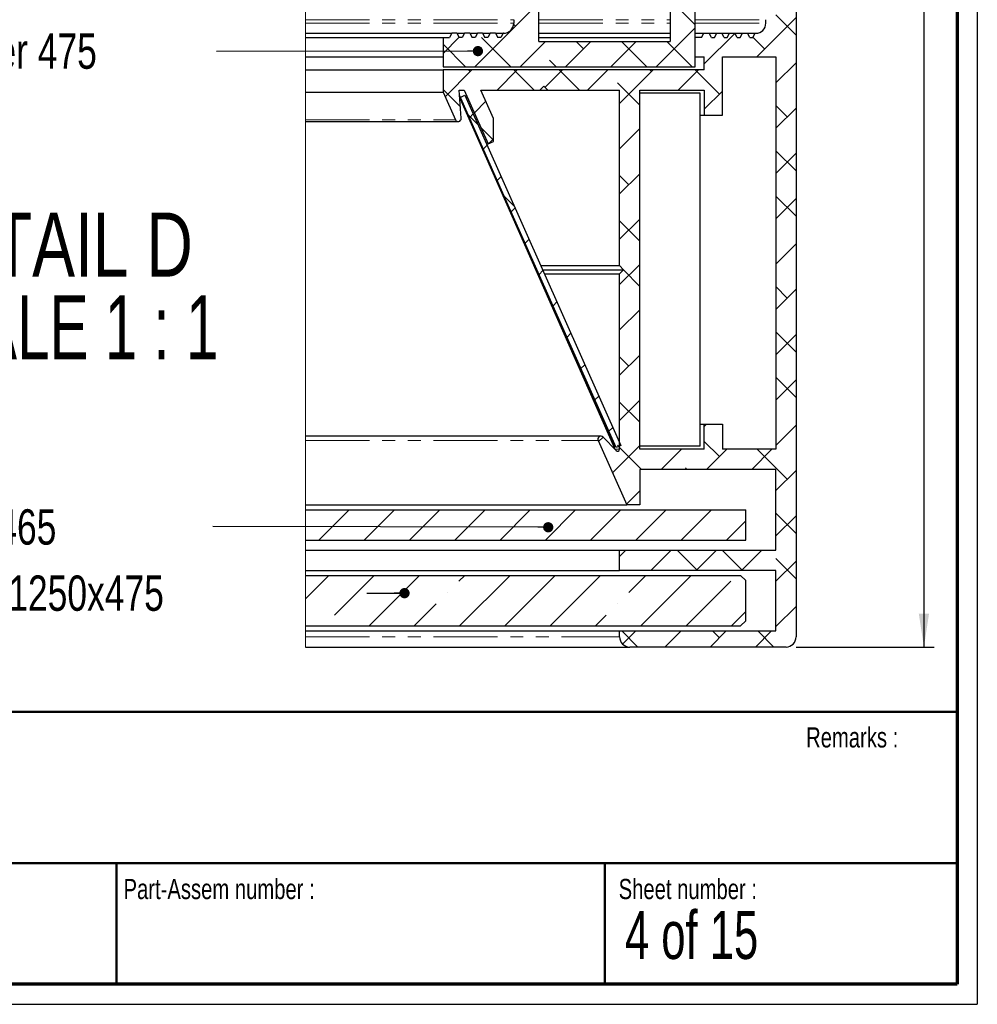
# Paper-space layout 'Section B DZ' of a CAD drawing. Header units: millimetres. Extents: x 7 to 291, y 7 to 204.
# Tile 4 of 6: x 196 to 291, y 7 to 104. Entities that reach past the tile are written whole.
import ezdxf

# ---------------------------------------------------------------- set-up
doc = ezdxf.new("R2010")
doc.units = ezdxf.units.MM
doc.linetypes.add('PHANTOM', pattern=[12.7, 6.35, -1.27, 1.27, -1.27, 1.27, -1.27])
for name, color, linetype in [('LAYER1', 7, 'Continuous'), ('LAYER2', 7, 'Continuous'), ('LOGO', 7, 'Continuous')]:
    doc.layers.add(name, color=color, linetype=linetype)
doc.styles.add('SLDTEXTSTYLE1', font='TXT', dxfattribs={"width": 0.75})
doc.styles.add('SLDTEXTSTYLE3', font='TXT', dxfattribs={"width": 0.678571})
doc.styles.add('SLDTEXTSTYLE9', font='TXT', dxfattribs={"width": 0.681818})
doc.dimstyles.new('SLDDIMSTYLE3', dxfattribs={"dimtxt": 0.18, "dimasz": 1.016, "dimexe": 0, "dimexo": 0.0625, "dimgap": 0, "dimtad": 0, "dimtih": 1, "dimtoh": 1, "dimdec": 0, "dimrnd": 1e-09, "dimzin": 0, "dimdsep": 46, "dimtxsty": 'Standard', "dimblk1": 'DOT', "dimblk2": 'DOT', "dimsah": 1, "dimcen": 0.09, "dimadec": 0, "dimazin": 0, "dimtfac": 1.016, "dimtdec": 0, "dimtofl": 0, "dimtmove": 0, "dimatfit": 3, "dimldrblk": 'DOT', "dimfxl": 1, "dimfrac": 2, "dimtolj": 1, "dimtzin": 0, "dimarcsym": 0})
doc.dimstyles.new('SLDDIMSTYLE4', dxfattribs={"dimtxt": 3.5, "dimasz": 3.302, "dimexe": 0, "dimexo": 0.0625, "dimgap": 0.875, "dimtad": 1, "dimrnd": 1e-09, "dimzin": 12, "dimdsep": 46, "dimtxsty": 'SLDTEXTSTYLE1', "dimsah": 1, "dimcen": 0.09, "dimadec": 0, "dimazin": 3, "dimtfac": 1, "dimtofl": 0, "dimtmove": 0, "dimatfit": 3, "dimfxl": 1, "dimfrac": 2, "dimtolj": 1, "dimtzin": 12, "dimarcsym": 0})

# ---------------------------------------------------------------- blocks, each defined once
blk = doc.blocks.new('SW_HATCH_1')
at = {"color": 0, "linetype": 'Continuous', "lineweight": 18}
for p, q in [((17.725, 58.136), (19.325, 59.736)), ((23.59, 58.136), (21.99, 59.736)), ((22.215, 58.136), (23.815, 59.736)), ((26.706, 58.136), (28.306, 59.736)), ((31.883, 58.824), (30.97, 59.736)), ((31.196, 58.136), (32.796, 59.736)), ((19.099, 58.136), (17.793, 59.443)), ((-11.896, 55.456), (-9.715, 57.636)), ((-10.225, 52.636), (-5.225, 57.636)), ((-1.245, 52.636), (3.755, 57.636)), ((4.942, 54.333), (8.245, 57.636)), ((7.735, 52.636), (12.735, 57.636)), ((16.715, 52.636), (21.715, 57.636)), ((21.78, 53.211), (26.206, 57.636)), ((25.696, 52.636), (30, 56.941)), ((33, 55.451), (35, 57.451)), ((-5.735, 52.636), (-1.793, 56.578)), ((16.167, 56.578), (16.167, 56.578)), ((12.225, 52.636), (15.045, 55.456)), ((-13.018, 54.333), (-13.018, 54.333)), ((3.819, 53.211), (3.819, 53.211)), ((32.176, 50.136), (35, 52.961)), ((34.128, 52.088), (33, 53.216)), ((18.706, 50.136), (20.706, 52.136)), ((22.609, 50.136), (20.609, 52.136)), ((23.196, 50.136), (25.196, 52.136)), ((27.099, 50.136), (25.1, 52.136)), ((27.686, 50.136), (29.686, 52.136)), ((31.59, 50.136), (30.76, 50.966)), ((-12.235, 46.136), (-9.235, 49.136)), ((-7.745, 46.136), (-4.745, 49.136)), ((-3.255, 46.136), (-0.255, 49.136)), ((1.235, 46.136), (4.235, 49.136)), ((5.725, 46.136), (8.725, 49.136)), ((10.215, 46.136), (13.215, 49.136)), ((14.706, 46.136), (17.706, 49.136)), ((19.196, 46.136), (22.196, 49.136)), ((23.686, 46.136), (26.686, 49.136)), ((28.176, 46.136), (30, 47.961)), ((35, 46.726), (33, 48.726)), ((33, 46.47), (35, 48.47)), ((17.82, 44.761), (18.696, 45.636)), ((18.412, 45.353), (18.185, 45.581)), ((31.156, 40.136), (35, 43.98)), ((35, 42.236), (33.005, 44.231)), ((19.5, 39.775), (16.802, 42.474)), ((17.5, 39.951), (19.686, 42.136)), ((23.629, 40.136), (21.78, 41.986)), ((22.176, 40.136), (24.176, 42.136)), ((25.9, 39.37), (28.666, 42.136)), ((31.883, 40.863), (30.609, 42.136)), ((16.88, 39.331), (17.412, 39.863)), ((33, 37.49), (35, 39.49)), ((17.5, 35.461), (19.5, 37.461)), ((19.5, 35.285), (17.5, 37.285)), ((26.129, 37.636), (25.9, 37.865)), ((15.436, 34.859), (15.058, 35.237)), ((34.128, 34.128), (33, 35.256)), ((33, 33), (35, 35)), ((13.277, 31.237), (14.263, 32.224)), ((17.5, 30.97), (19.5, 32.97)), ((14.053, 31.752), (13.674, 32.131)), ((35, 28.765), (33, 30.765)), ((33, 28.51), (35, 30.51)), ((17.5, 26.48), (19.5, 28.48)), ((18.412, 27.393), (17.5, 28.305)), ((11.287, 25.538), (10.908, 25.917)), ((33, 24.02), (35, 26.02)), ((35, 24.275), (33.005, 26.27)), ((9.673, 23.144), (10.66, 24.13)), ((19.5, 21.815), (17.5, 23.815)), ((17.873, 22.363), (19.5, 23.99)), ((33, 19.53), (35, 21.53)), ((8.52, 19.324), (8.141, 19.703)), ((17.5, 17.5), (19.5, 19.5)), ((19.5, 17.325), (17.5, 19.325)), ((7.137, 16.218), (6.758, 16.596)), ((34.128, 16.167), (33, 17.295)), ((33, 15.039), (35, 17.039)), ((6.07, 15.05), (7.056, 16.036)), ((17.5, 13.01), (19.5, 15.01)), ((35, 10.805), (33, 12.805)), ((33, 10.549), (35, 12.549)), ((4.37, 10.004), (3.992, 10.382)), ((5, 9.374), (4.547, 9.827)), ((17.5, 8.52), (19.5, 10.52)), ((18.412, 9.432), (17.5, 10.344)), ((3.749, 8.239), (5, 9.49)), ((2.466, 6.956), (3.453, 7.943)), ((33, 6.059), (35, 8.059)), ((35, 6.315), (33.005, 8.31)), ((0, 4.49), (1.715, 6.205)), ((4.237, 5.647), (3.819, 6.064)), ((16.007, 2.536), (19.5, 6.03)), ((2.697, 2.697), (0.203, 5.191)), ((20.657, 2.697), (17.5, 5.854)), ((24.987, 2.536), (27.7, 5.249)), ((2.536, 2.536), (4.536, 4.536)), ((7.348, 2.536), (5.348, 4.536)), ((7.027, 2.536), (9.027, 4.536)), ((11.517, 2.536), (13.517, 4.536)), ((20.497, 2.536), (22.497, 4.536)), ((25.308, 2.536), (23.308, 4.536)), ((11.838, 2.536), (10.555, 3.819)), ((33, 1.569), (35, 3.569)), ((0, 0), (2.236, 2.236)), ((3.404, -1.086), (6.727, 2.236)), ((6.995, -1.986), (11.217, 2.236)), ((9.432, 0.452), (7.648, 2.236)), ((14.638, -0.264), (12.138, 2.236)), ((13.207, -0.264), (15.707, 2.236)), ((17.697, -0.264), (20.197, 2.236)), ((22.187, -0.264), (24.687, 2.236)), ((19.128, -0.264), (17.29, 1.574)), ((25.861, -1.08), (28.177, 1.236)), ((27.393, 0.452), (25.9, 1.944)), ((30.725, -0.706), (32.667, 1.236)), ((34.128, -1.793), (31.098, 1.236)), ((1.6, -0.697), (0, 0.904)), ((9.5, -4.106), (6.065, -0.671)), ((25, -1.646), (24.025, -0.671)), ((30.157, -5.764), (35, -0.921)), ((22.5, -4.441), (25, -1.941)), ((0, -4.49), (0.853, -3.637)), ((2.717, -6.264), (5.542, -3.439)), ((4.942, -4.038), (4.342, -3.439)), ((22.902, -4.038), (22.5, -3.636)), ((25.667, -5.764), (27.992, -3.439)), ((29.118, -5.764), (26.793, -3.439)), ((35, -7.156), (31.251, -3.407)), ((7, -6.47), (9.5, -3.97)), ((2.677, -6.264), (1.574, -5.161)), ((33, -7.411), (35, -5.411)), ((23.424, -8.007), (25.365, -6.066)), ((25, -10.921), (29.855, -6.066)), ((29.638, -6.283), (29.42, -6.066)), ((9.5, -8.596), (8.31, -7.406)), ((27.556, -8.692), (26.27, -7.406)), ((7, -10.961), (9.5, -8.461)), ((35, -11.646), (33.005, -9.651)), ((7.187, -10.773), (7, -10.586)), ((25.148, -10.773), (25, -10.626)), ((30.069, -14.832), (35, -9.901)), ((31.883, -13.019), (30.314, -11.45)), ((7.294, -15.157), (9.5, -12.951)), ((25, -15.411), (27.5, -12.911)), ((30.314, -19.078), (35, -14.391)), ((9.432, -17.509), (7.294, -15.37)), ((27.393, -17.509), (25, -15.116)), ((34.128, -19.754), (30.069, -15.695)), ((7, -19.941), (9.5, -17.441)), ((25, -19.901), (27.5, -17.401)), ((32.559, -21.323), (35, -18.882)), ((9.5, -22.067), (7, -19.567)), ((29.638, -24.244), (25, -19.606)), ((4.342, -27.089), (9.5, -21.931)), ((22.5, -26.891), (27.556, -21.836)), ((31.251, -27.121), (35, -23.372)), ((35, -25.116), (33, -23.116)), ((0.092, -26.848), (2.677, -24.264)), ((5.542, -27.089), (2.717, -24.264)), ((29.42, -24.462), (30, -23.882)), ((9.5, -26.557), (8.31, -25.366)), ((27.992, -27.089), (26.27, -25.366)), ((26.793, -27.089), (29.118, -24.764)), ((0.452, -26.489), (0, -26.037)), ((25, -28.586), (22.5, -26.086)), ((3.157, -32.764), (9.5, -26.421)), ((31.098, -31.764), (35, -27.862)), ((35, -29.606), (33.005, -27.611)), ((7.187, -28.734), (6.995, -28.542)), ((21.118, -32.764), (25, -28.882)), ((0, -31.431), (1.6, -29.831)), ((6.727, -32.764), (3.819, -29.857)), ((25.9, -32.472), (28.921, -29.451)), ((31.883, -30.979), (30.725, -29.821)), ((2.236, -32.764), (0, -30.527)), ((7.648, -32.764), (10.148, -30.264)), ((12.138, -32.764), (14.638, -30.264)), ((13.922, -30.979), (13.207, -30.264)), ((16.628, -32.764), (19.128, -30.264)), ((20.197, -32.764), (17.697, -30.264)), ((24.687, -32.764), (22.187, -30.264)), ((11.217, -32.764), (10.555, -32.102)), ((0.203, -35.718), (2.857, -33.064)), ((2.697, -33.224), (2.536, -33.064)), ((5.348, -35.064), (7.348, -33.064)), ((9.027, -35.064), (7.027, -33.064)), ((10.119, -34.782), (11.838, -33.064)), ((13.517, -35.064), (11.517, -33.064)), ((14.328, -35.064), (16.328, -33.064)), ((17.5, -36.382), (20.818, -33.064)), ((20.657, -33.224), (20.497, -33.064)), ((23.308, -35.064), (25.308, -33.064)), ((27.393, -35.469), (24.987, -33.064)), ((33, -34.352), (35, -32.352)), ((1.715, -36.732), (0, -35.017)), ((19.5, -36.557), (17.29, -34.347)), ((25.9, -36.962), (27.7, -35.162)), ((3.101, -37.311), (4.237, -36.174)), ((34.128, -37.714), (33, -36.586)), ((33, -38.842), (35, -36.842)), ((3.453, -38.47), (2.466, -37.483)), ((2.608, -37.803), (2.987, -37.424)), ((4.942, -39.959), (3.749, -38.766)), ((17.5, -40.872), (19.5, -38.872)), ((4.547, -40.354), (5, -39.901)), ((3.992, -40.91), (4.37, -40.531)), ((35, -43.077), (33, -41.077)), ((33, -43.332), (35, -41.332)), ((5.375, -44.017), (5.754, -43.638)), ((17.5, -45.362), (19.5, -43.362)), ((18.412, -44.449), (17.5, -43.537)), ((7.056, -46.564), (6.07, -45.577)), ((33, -47.822), (35, -45.822)), ((35, -47.567), (33.005, -45.572)), ((6.758, -47.123), (7.137, -46.745)), ((17.5, -49.852), (19.5, -47.852)), ((19.5, -50.027), (17.5, -48.027)), ((8.141, -50.23), (8.52, -49.852)), ((33, -52.312), (35, -50.312)), ((17.5, -54.342), (19.5, -52.342)), ((9.525, -53.337), (9.903, -52.958)), ((19.5, -54.517), (17.873, -52.89)), ((34.128, -55.675), (33, -54.547)), ((33, -56.803), (35, -54.803)), ((10.908, -56.444), (11.287, -56.065)), ((17.5, -58.832), (19.5, -56.832)), ((12.291, -59.551), (12.67, -59.172)), ((35, -61.037), (33, -59.037)), ((33, -61.293), (35, -59.293)), ((17.5, -63.322), (19.5, -61.322)), ((13.674, -62.658), (14.053, -62.279)), ((18.412, -62.41), (17.5, -61.498)), ((33, -65.783), (35, -63.783)), ((35, -65.527), (33.005, -63.532)), ((15.058, -65.765), (15.436, -65.386)), ((17.5, -67.812), (19.5, -65.812)), ((19.5, -67.988), (17.5, -65.988)), ((25.9, -68.393), (26.129, -68.164)), ((33, -70.273), (35, -68.273)), ((16.441, -68.871), (16.82, -68.493)), ((15.418, -69.894), (15.859, -69.454)), ((27.393, -71.39), (25.9, -69.898)), ((16.802, -73.001), (19.5, -70.303)), ((17.412, -70.39), (17.29, -70.268)), ((19.686, -72.664), (17.5, -70.478)), ((21.629, -72.664), (23.629, -70.664)), ((26.119, -72.664), (28.119, -70.664)), ((30.609, -72.664), (32.609, -70.664)), ((34.128, -73.635), (31.156, -70.664)), ((24.176, -72.664), (24.025, -72.513)), ((33, -74.763), (35, -72.763)), ((18.185, -76.108), (19.5, -74.793)), ((-12.312, -79.664), (-9.312, -76.664)), ((-7.822, -79.664), (-4.822, -76.664)), ((-3.331, -79.664), (-0.331, -76.664)), ((1.159, -79.664), (4.159, -76.664)), ((5.649, -79.664), (8.649, -76.664)), ((10.139, -79.664), (13.139, -76.664)), ((14.629, -79.664), (17.629, -76.664)), ((19.119, -79.664), (22.119, -76.664)), ((23.609, -79.664), (26.609, -76.664)), ((35, -78.998), (33, -76.998)), ((28.099, -79.664), (30, -77.763)), ((33, -79.253), (35, -77.253)), ((17.5, -81.283), (18.119, -80.664)), ((20.609, -82.664), (22.609, -80.664)), ((25.148, -82.616), (23.196, -80.664)), ((25.1, -82.664), (27.099, -80.664)), ((29.686, -82.664), (27.686, -80.664)), ((29.59, -82.664), (31.59, -80.664)), ((33, -83.743), (35, -81.743)), ((35, -83.488), (33.005, -81.493)), ((-13.648, -85.49), (-11.322, -83.164)), ((-10.773, -87.106), (-6.831, -83.164)), ((-7.341, -88.164), (-2.341, -83.164)), ((1.574, -83.738), (2.149, -83.164)), ((1.639, -88.164), (6.639, -83.164)), ((6.129, -88.164), (11.129, -83.164)), ((10.619, -88.164), (15.619, -83.164)), ((18.412, -84.861), (20.109, -83.164)), ((19.599, -88.164), (24.599, -83.164)), ((24.09, -88.164), (28.515, -83.738)), ((0.452, -84.861), (0.452, -84.861)), ((-2.851, -88.164), (-0.671, -85.983)), ((17.29, -85.983), (17.29, -85.983)), ((28.58, -88.164), (30, -86.743)), ((33, -88.233), (35, -86.233)), ((15.109, -88.164), (16.167, -87.106)), ((19.325, -90.264), (17.725, -88.664)), ((17.793, -89.97), (19.099, -88.664)), ((21.99, -90.264), (23.59, -88.664)), ((26.48, -90.264), (28.08, -88.664)), ((27.393, -89.351), (26.706, -88.664)), ((30.97, -90.264), (32.57, -88.664)), ((32.796, -90.264), (31.196, -88.664))]:
    blk.add_line(p, q, dxfattribs=at)
blk = doc.blocks.new('_D_6')
at = {"layer": 'LOGO'}
for p, q in [((272.604, 192.19), (286.276, 192.19)), ((285.276, 192.19), (285.276, 42.19)), ((272.604, 42.19), (286.276, 42.19))]:
    blk.add_line(p, q, dxfattribs=at)
for points in [[(285.276, 192.19), (284.768, 188.888), (285.784, 188.888)], [(285.276, 42.19), (285.784, 45.492), (284.768, 45.492)]]:
    blk.add_solid(points, dxfattribs=at)
at = {"layer": 'LOGO', "insert": (280.765, 112.407), "char_height": 3.5, "attachment_point": 1, "rotation": 90, "style": 'SLDTEXTSTYLE1'}
blk.add_mtext('150', dxfattribs=at)
blk = doc.blocks.new('SW_NOTE_0_19')
at = {"layer": 'LOGO', "color": 0, "char_height": 6.35, "attachment_point": 2}
for s, insert, style in [('DETAIL D', (17.264, 8.186), 'SLDTEXTSTYLE1'), ('SCALE 1 : 1', (18.201, -0.025), 'SLDTEXTSTYLE9')]:
    blk.add_mtext(s, dxfattribs=dict(at, insert=insert, style=style))
blk = doc.blocks.new('SW_NOTE_0_21')
at = {"layer": 'LOGO', "color": 0, "insert": (-46.01, 1.802), "char_height": 3.5, "attachment_point": 1, "style": 'SLDTEXTSTYLE1'}
blk.add_mtext('AM-LBK-Stiffener 475', dxfattribs=at)
blk = doc.blocks.new('_Dot')
at = {"color": 0, "linetype": 'ByBlock', "lineweight": -2}
blk.add_line((-0.5, 0), (-1, 0), dxfattribs=at)
at = {"color": 0, "linetype": 'ByBlock', "const_width": 0.5}
blk.add_lwpolyline([(-0.25, 0, 1), (0.25, 0, 1)], format="xyb", close=True, dxfattribs=at)
blk = doc.blocks.new('SW_NOTE_0_22')
at = {"layer": 'LOGO', "color": 0, "insert": (-62.152, 1.702), "char_height": 3.5, "attachment_point": 1, "style": 'SLDTEXTSTYLE1'}
blk.add_mtext('AM-LBK-TextSheet 1240x465', dxfattribs=at)
blk = doc.blocks.new('SW_NOTE_0_23')
at = {"layer": 'LOGO', "color": 0, "insert": (-75.913, 1.743), "char_height": 3.5, "attachment_point": 1, "style": 'SLDTEXTSTYLE1'}
blk.add_mtext('AM-LBK-Tempered glass 1250x475', dxfattribs=at)

psp = doc.layouts.new('Section B DZ')

# ---------------------------------------------------------------- linework, layer by layer
at = {"color": 7, "linetype": 'Continuous', "lineweight": 18}
psp.add_line((223.956, 192.19), (223.956, 42.19), dxfattribs=at)
at = {"color": 7, "linetype": 'Continuous', "lineweight": 25}
for p, q in [((272.604, 191.19), (272.604, 43.19)), ((247.104, 102.19), (247.104, 132.19)), ((260.104, 107.992), (260.104, 102.19)), ((262.604, 99.69), (262.604, 107.992)), ((244.604, 104.365), (244.604, 104.015)), ((269.604, 104.015), (269.604, 104.365)), ((223.956, 103.015), (238.47, 103.015)), ((223.956, 102.615), (237.604, 102.615)), ((237.604, 102.615), (237.604, 99.69)), ((237.604, 102.615), (238.239, 102.615)), ((238.47, 103.015), (238.239, 102.615)), ((238.978, 103.015), (238.47, 103.015)), ((238.978, 103.015), (239.209, 102.615)), ((238.978, 103.015), (239.74, 103.015)), ((239.509, 102.615), (239.209, 102.615)), ((239.74, 103.015), (239.509, 102.615)), ((240.248, 103.015), (239.74, 103.015)), ((240.248, 103.015), (240.479, 102.615)), ((240.248, 103.015), (241.01, 103.015)), ((240.779, 102.615), (240.479, 102.615)), ((241.01, 103.015), (240.779, 102.615)), ((241.518, 103.015), (241.01, 103.015)), ((241.518, 103.015), (241.749, 102.615)), ((241.518, 103.015), (242.28, 103.015)), ((242.049, 102.615), (241.749, 102.615)), ((242.28, 103.015), (242.049, 102.615)), ((242.788, 103.015), (242.28, 103.015)), ((242.788, 103.015), (243.019, 102.615)), ((242.788, 103.015), (243.55, 103.015)), ((243.319, 102.615), (243.019, 102.615)), ((243.55, 103.015), (243.319, 102.615)), ((243.604, 103.015), (243.55, 103.015)), ((247.104, 103.015), (260.104, 103.015)), ((247.104, 102.615), (260.104, 102.615)), ((262.604, 103.015), (263.47, 103.015)), ((262.604, 100.69), (262.604, 102.615)), ((263.239, 102.615), (262.604, 102.615)), ((263.239, 102.615), (263.47, 103.015)), ((263.47, 103.015), (263.978, 103.015)), ((264.209, 102.615), (263.978, 103.015)), ((263.978, 103.015), (264.74, 103.015)), ((264.209, 102.615), (264.509, 102.615)), ((264.509, 102.615), (264.74, 103.015)), ((264.74, 103.015), (265.248, 103.015)), ((265.479, 102.615), (265.248, 103.015)), ((265.248, 103.015), (266.01, 103.015)), ((265.479, 102.615), (265.779, 102.615)), ((265.779, 102.615), (266.01, 103.015)), ((266.01, 103.015), (266.518, 103.015)), ((266.749, 102.615), (266.518, 103.015)), ((266.518, 103.015), (267.28, 103.015)), ((266.749, 102.615), (267.049, 102.615)), ((267.049, 102.615), (267.28, 103.015)), ((267.28, 103.015), (267.788, 103.015)), ((268.019, 102.615), (267.788, 103.015)), ((267.788, 103.015), (268.55, 103.015)), ((268.019, 102.615), (268.319, 102.615)), ((268.319, 102.615), (268.55, 103.015)), ((268.55, 103.015), (268.604, 103.015)), ((247.104, 102.19), (260.104, 102.19)), ((223.956, 100.69), (237.604, 100.69)), ((262.604, 100.69), (263.504, 100.69)), ((263.504, 99.39), (263.504, 100.69)), ((265.304, 100.69), (270.604, 100.69)), ((265.304, 94.89), (265.304, 100.69)), ((270.604, 100.69), (270.604, 61.79)), ((237.604, 99.69), (262.604, 99.69)), ((223.956, 99.39), (237.604, 99.39)), ((237.604, 99.39), (237.604, 97.19)), ((263.504, 99.39), (237.604, 99.39)), ((247.604, 97.79), (247.204, 97.39)), ((247.604, 97.79), (248.004, 97.39)), ((223.956, 97.19), (237.604, 97.19)), ((237.604, 97.19), (238.824, 94.45)), ((239.202, 97.39), (239.704, 97.39)), ((239.397, 94.593), (239.202, 97.39)), ((239.251, 96.811), (239.242, 96.811)), ((239.251, 96.688), (239.251, 96.811)), ((239.251, 96.811), (239.314, 96.669)), ((239.313, 96.669), (239.77, 96.872)), ((254.769, 61.954), (239.313, 96.669)), ((239.339, 96.611), (254.604, 62.097)), ((239.704, 97.39), (242.075, 92.066)), ((239.77, 96.872), (255.226, 62.158)), ((241.346, 97.39), (247.204, 97.39)), ((242.604, 94.565), (241.346, 97.39)), ((247.204, 97.39), (248.004, 97.39)), ((248.004, 97.39), (255.104, 97.39)), ((255.104, 79.99), (255.104, 97.39)), ((257.104, 97.39), (263.504, 97.39)), ((257.104, 61.79), (257.104, 97.39)), ((263.104, 97.09), (257.104, 97.09)), ((263.104, 62.09), (263.104, 97.09)), ((263.504, 97.39), (263.504, 94.89)), ((239.257, 96.593), (254.604, 61.893)), ((263.104, 94.89), (263.504, 94.89)), ((263.504, 94.89), (265.304, 94.89)), ((223.956, 94.272), (239.098, 94.272)), ((242.604, 92.301), (242.604, 94.565)), ((241.35, 92.066), (241.363, 92.066)), ((241.91, 92.066), (242.075, 92.066)), ((242.075, 92.066), (242.604, 92.301)), ((246.69, 79.99), (246.739, 79.99)), ((246.867, 79.59), (246.917, 79.59)), ((247.044, 79.19), (247.096, 79.19)), ((247.287, 79.99), (255.104, 79.99)), ((247.465, 79.59), (255.504, 79.59)), ((247.643, 79.19), (255.104, 79.19)), ((255.504, 79.59), (255.104, 79.99)), ((255.104, 79.19), (255.504, 79.59)), ((255.104, 61.795), (255.104, 79.19)), ((263.104, 64.29), (263.504, 64.29)), ((263.504, 64.29), (265.304, 64.29)), ((263.504, 61.79), (263.504, 64.29)), ((265.304, 64.29), (265.304, 61.79)), ((253.248, 63.09), (223.956, 63.09)), ((252.974, 62.668), (255.814, 56.29)), ((253.464, 62.999), (254.76, 61.657)), ((254.604, 61.893), (254.531, 61.893)), ((254.604, 61.893), (254.604, 62.097)), ((255.226, 62.158), (254.769, 61.954)), ((263.104, 62.09), (257.104, 62.09)), ((263.504, 61.79), (257.104, 61.79)), ((270.604, 61.79), (265.304, 61.79)), ((270.604, 59.79), (257.104, 59.79)), ((257.104, 59.79), (257.104, 56.29)), ((270.604, 51.79), (270.604, 59.79)), ((223.956, 56.29), (255.814, 56.29)), ((223.956, 55.79), (267.604, 55.79)), ((257.104, 56.29), (255.814, 56.29)), ((267.604, 52.79), (267.604, 55.79)), ((223.956, 52.79), (267.604, 52.79)), ((223.956, 51.79), (255.104, 51.79)), ((255.104, 49.79), (255.104, 51.79)), ((255.104, 51.79), (270.604, 51.79)), ((223.956, 49.79), (255.104, 49.79)), ((270.604, 49.79), (255.104, 49.79)), ((270.604, 43.79), (270.604, 49.79)), ((223.956, 49.29), (267.104, 49.29)), ((267.604, 48.79), (267.104, 49.29)), ((267.604, 44.79), (267.604, 48.79)), ((223.956, 44.29), (267.104, 44.29)), ((267.104, 44.29), (267.604, 44.79)), ((223.956, 43.79), (255.104, 43.79)), ((255.104, 43.19), (255.104, 43.79)), ((255.104, 43.79), (270.604, 43.79)), ((223.956, 42.19), (256.104, 42.19)), ((271.604, 42.19), (256.104, 42.19))]:
    psp.add_line(p, q, dxfattribs=at)
at = {"color": 8, "linetype": 'PHANTOM', "lineweight": 18}
for p, q in [((223.956, 104.365), (244.604, 104.365)), ((223.956, 104.015), (244.604, 104.015)), ((247.104, 104.365), (260.104, 104.365)), ((247.104, 104.015), (260.104, 104.015)), ((262.604, 104.365), (269.604, 104.365)), ((262.604, 104.015), (269.604, 104.015)), ((223.956, 94.45), (238.824, 94.45)), ((223.956, 62.668), (252.974, 62.668)), ((254.626, 61.795), (255.104, 61.795)), ((223.956, 43.19), (255.104, 43.19))]:
    psp.add_line(p, q, dxfattribs=at)
at = {"color": 7, "linetype": 'Continuous', "lineweight": 25}
for centre, radius, start, end in [((243.604, 104.015), 1, 270.00107, 359.99963), ((268.604, 104.015), 1, 270.00107, 359.99963), ((239.098, 94.572), 0.3, 203.99909, 4.00051), ((253.248, 62.79), 0.3, 43.99718, 204.00655), ((254.904, 61.795), 0.2, 224.00595, 359.99486), ((256.104, 43.19), 1, 180.00067, 269.99848), ((271.604, 43.19), 1, 270.00152, 359.99933)]:
    psp.add_arc(centre, radius, start, end, dxfattribs=at)
at = {"layer": 'LAYER1', "lineweight": 50}
for p, q in [((8.57, 35.784), (288.57, 35.784)), ((8.57, 20.784), (288.57, 20.784)), ((205.222, 8.784), (205.222, 20.784)), ((253.651, 8.784), (253.651, 20.784))]:
    psp.add_line(p, q, dxfattribs=at)
at = {"layer": 'LAYER2', "lineweight": 70}
for p, q in [((288.57, 201.784), (288.57, 8.784)), ((288.57, 8.784), (8.57, 8.784))]:
    psp.add_line(p, q, dxfattribs=at)
at = {"layer": 'LOGO'}
for p, q in [((290.57, 203.784), (290.57, 6.784)), ((230.032, 47.539), (233.78, 47.531)), ((6.57, 6.784), (290.57, 6.784))]:
    psp.add_line(p, q, dxfattribs=at)

# ---------------------------------------------------------------- block references
at = {"color": 7, "linetype": 'Continuous', "lineweight": 18}
psp.add_blockref('SW_HATCH_1', (237.604, 132.454), dxfattribs=at)
at = {"layer": 'LOGO'}
for name, p in [('SW_NOTE_0_21', (215.146, 101.2)), ('SW_NOTE_0_19', (181.198, 77.068)), ('SW_NOTE_0_22', (214.786, 54.142)), ('SW_NOTE_0_23', (230.032, 47.539))]:
    psp.add_blockref(name, p, dxfattribs=at)
at = {"layer": 'LOGO', "xscale": 1.016, "yscale": 1.016, "rotation": 359.8847899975}
psp.add_blockref('_Dot', (233.78, 47.531, 165.45), dxfattribs=at)

# ---------------------------------------------------------------- texts
at = {"layer": 'LOGO', "attachment_point": 1}
for s, insert, char_height, style in [('Remarks :', (273.596, 34.236), 2, 'SLDTEXTSTYLE1'), ('Part-Assem number :', (205.927, 19.21), 2, 'SLDTEXTSTYLE1'), ('Sheet number :', (255.011, 19.21), 2, 'SLDTEXTSTYLE1'), ('4 of 15', (255.634, 16.04), 4.7625, 'SLDTEXTSTYLE3')]:
    psp.add_mtext(s, dxfattribs=dict(at, insert=insert, char_height=char_height, style=style))

# ---------------------------------------------------------------- dimensions: what is measured, and where the dimension line sits
at = {"layer": 'LOGO'}
dim = psp.add_linear_dim(base=(285.276, 42.19), p1=(271.604, 192.19), p2=(271.604, 42.19), angle=90, dimstyle='SLDDIMSTYLE4', dxfattribs=at)
dim.commit()
dim.dimension.update_dxf_attribs({"geometry": '_D_6', "text_midpoint": (285.276, 116.286), "dimtype": 160})

# ---------------------------------------------------------------- leaders
for points in [[(241.058, 101.251), (215.146, 101.2)], [(248.03, 54.063), (214.786, 54.142)]]:
    psp.add_leader(points, dimstyle='SLDDIMSTYLE3', dxfattribs=at)

doc.saveas('drawing.dxf')
